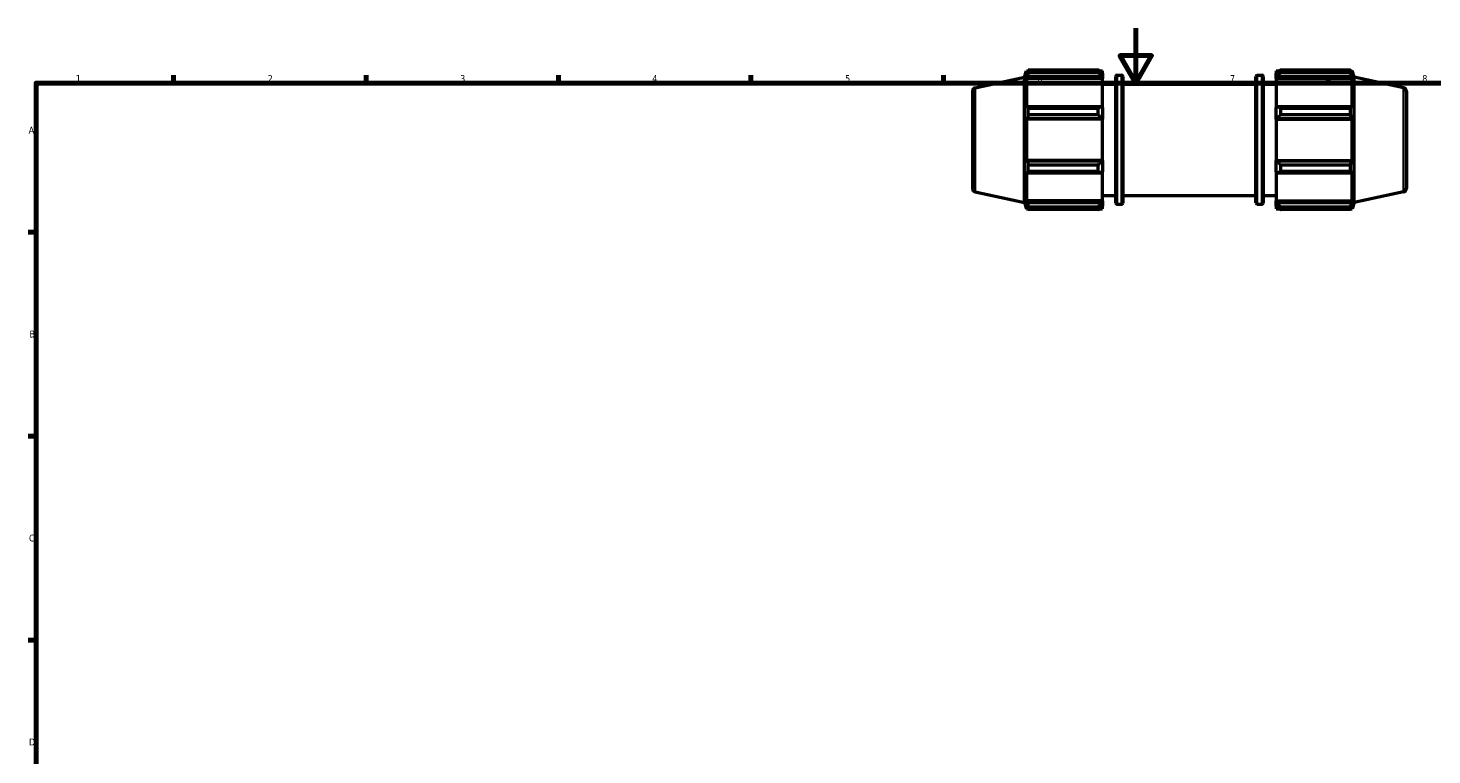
# Model space of a CAD drawing. Header units: millimetres. Extents: x 0 to 931, y 0 to 945.
# Tile 2 of 5: x 17 to 528, y 329 to 594. Entities that reach past the tile are written whole.
import ezdxf

# ---------------------------------------------------------------- set-up
doc = ezdxf.new("R2010")
doc.units = ezdxf.units.MM
for name, color, linetype, lineweight in [('Border (ISO)', 7, 'Continuous', 70), ('Visible (ISO)', 7, 'Continuous', 50), ('Visible Narrow (ISO)', 7, 'Continuous', 35)]:
    doc.layers.add(name, color=color, linetype=linetype, lineweight=lineweight)
doc.styles.add('Note Text (ISO)', font='tahoma.ttf')

# ---------------------------------------------------------------- blocks, each defined once
blk = doc.blocks.new('Borders Default Border')
at = {"layer": 'Border (ISO)'}
for p, q in [((70.08, 574), (70.08, 576.9)), ((140.17, 574), (140.17, 576.9)), ((210.25, 574), (210.25, 576.9)), ((280.33, 574), (280.33, 576.9)), ((350.42, 574), (350.42, 576.9)), ((490.58, 574), (490.58, 576.9)), ((20, 519.75), (17.1, 519.75)), ((20, 445.5), (17.1, 445.5)), ((20, 371.25), (17.1, 371.25))]:
    blk.add_line(p, q, dxfattribs=at)
at = {"layer": 'Border (ISO)', "flags": 128}
for points in [[(420.5, 594), (420.5, 574), (414.73, 584), (426.27, 584), (420.5, 574)], [(20, 20), (20, 574), (821, 574), (821, 20), (20, 20)]]:
    blk.add_lwpolyline(points, dxfattribs=at)
at = {"layer": 'Border (ISO)', "color": 232, "true_color": 0xca0064, "char_height": 2.5, "attachment_point": 7, "style": 'Note Text (ISO)'}
for s, insert in [('2', (104.37, 574.4)), ('1', (34.48, 574.4)), ('3', (174.43, 574.35)), ('4', (244.42, 574.4)), ('5', (314.64, 574.35)), ('6', (384.66, 574.35)), ('7', (454.77, 574.4)), ('8', (524.81, 574.34)), ('A', (17.29, 555.62)), ('B', (17.59, 481.37)), ('C', (17.43, 407.08)), ('D', (17.43, 332.88))]:
    blk.add_mtext(s, dxfattribs=dict(at, insert=insert))

msp = doc.modelspace()

# ---------------------------------------------------------------- linework, layer by layer
at = {"layer": 'Visible (ISO)'}
for p, q in [((379.991, 576.121), (380.748, 578.451)), ((380.748, 578.451), (380.748, 577.288)), ((380.748, 578.451), (381.209, 578.451)), ((381.011, 578.061), (380.748, 577.288)), ((381.362, 577.769), (381.362, 578.746)), ((381.362, 578.746), (406.811, 578.746)), ((406.811, 577.769), (381.362, 577.769)), ((406.811, 577.769), (406.811, 578.746)), ((407.282, 578.451), (408.431, 578.451)), ((408.431, 577.546), (407.891, 578.061)), ((408.431, 577.546), (408.431, 578.451)), ((471.631, 578.451), (471.631, 577.546)), ((471.631, 578.451), (472.781, 578.451)), ((472.171, 578.061), (471.631, 577.546)), ((473.251, 578.746), (473.251, 577.769)), ((473.251, 578.746), (498.7, 578.746)), ((498.7, 577.769), (473.251, 577.769)), ((498.7, 577.769), (498.7, 578.746)), ((498.853, 578.451), (499.314, 578.451)), ((499.314, 577.288), (499.051, 578.061)), ((499.314, 577.288), (499.314, 578.451)), ((500.071, 576.121), (499.314, 578.451)), ((362.021, 572.301), (379.991, 576.121)), ((379.991, 530.561), (379.991, 576.121)), ((380.748, 575.613), (381.011, 576.332)), ((408.431, 575.613), (380.748, 575.613)), ((380.748, 575.613), (380.748, 564.935)), ((381.011, 576.332), (407.891, 576.332)), ((407.891, 576.332), (408.431, 575.853)), ((408.431, 577.546), (408.431, 575.853)), ((408.431, 575.853), (408.431, 575.613)), ((408.431, 565.06), (408.431, 575.613)), ((408.431, 573.591), (413.171, 573.591)), ((413.171, 530.351), (413.171, 576.331)), ((413.671, 576.831), (415.305, 576.831)), ((415.805, 576.331), (415.805, 530.351)), ((415.805, 573.591), (464.258, 573.591)), ((464.258, 530.351), (464.258, 576.331)), ((464.758, 576.831), (466.391, 576.831)), ((466.891, 576.331), (466.891, 530.351)), ((466.891, 573.591), (471.631, 573.591)), ((471.631, 575.853), (471.631, 577.546)), ((471.631, 575.853), (472.171, 576.332)), ((471.631, 575.613), (471.631, 575.853)), ((471.631, 575.613), (471.631, 565.06)), ((471.631, 575.613), (499.314, 575.613)), ((472.171, 576.332), (499.051, 576.332)), ((499.051, 576.332), (499.314, 575.613)), ((499.314, 564.935), (499.314, 575.613)), ((500.071, 530.561), (500.071, 576.121)), ((518.041, 572.301), (500.071, 576.121)), ((361.031, 571.078), (361.031, 535.603)), ((519.031, 571.078), (519.031, 535.603)), ((381.011, 565.309), (380.748, 564.935)), ((407.891, 565.309), (381.011, 565.309)), ((381.362, 562.483), (381.362, 564.84)), ((381.362, 564.84), (406.811, 564.84)), ((406.811, 562.483), (381.362, 562.483)), ((406.811, 562.483), (406.811, 564.84)), ((408.431, 565.06), (407.891, 565.309)), ((408.431, 565.06), (408.431, 560.973)), ((472.171, 565.309), (471.631, 565.06)), ((471.631, 560.973), (471.631, 565.06)), ((499.051, 565.309), (472.171, 565.309)), ((473.251, 564.84), (473.251, 562.483)), ((473.251, 564.84), (498.7, 564.84)), ((498.7, 562.483), (473.251, 562.483)), ((498.7, 562.483), (498.7, 564.84)), ((499.314, 564.935), (499.051, 565.309)), ((380.748, 560.891), (381.011, 561.135)), ((408.431, 560.891), (380.748, 560.891)), ((380.748, 560.891), (380.748, 545.79)), ((381.011, 561.135), (407.891, 561.135)), ((407.891, 561.135), (408.431, 560.973)), ((408.431, 560.973), (408.431, 560.891)), ((408.431, 545.79), (408.431, 560.891)), ((471.631, 560.973), (472.171, 561.135)), ((471.631, 560.891), (471.631, 560.973)), ((471.631, 560.891), (471.631, 545.79)), ((471.631, 560.891), (499.314, 560.891)), ((472.171, 561.135), (499.051, 561.135)), ((499.051, 561.135), (499.314, 560.891)), ((499.314, 545.79), (499.314, 560.891)), ((381.011, 545.546), (380.748, 545.79)), ((408.431, 545.79), (380.748, 545.79)), ((407.891, 545.546), (381.011, 545.546)), ((381.362, 541.841), (381.362, 544.198)), ((381.362, 544.198), (406.811, 544.198)), ((406.811, 541.841), (406.811, 544.198)), ((408.431, 545.709), (407.891, 545.546)), ((408.431, 545.79), (408.431, 545.709)), ((408.431, 545.709), (408.431, 541.621)), ((471.631, 545.709), (471.631, 545.79)), ((471.631, 545.79), (499.314, 545.79)), ((471.631, 541.621), (471.631, 545.709)), ((472.171, 545.546), (471.631, 545.709)), ((499.051, 545.546), (472.171, 545.546)), ((473.251, 544.198), (473.251, 541.841)), ((473.251, 544.198), (498.7, 544.198)), ((498.7, 541.841), (498.7, 544.198)), ((499.314, 545.79), (499.051, 545.546)), ((380.748, 541.746), (381.011, 541.372)), ((380.748, 541.746), (380.748, 531.068)), ((381.011, 541.372), (407.891, 541.372)), ((406.811, 541.841), (381.362, 541.841)), ((407.891, 541.372), (408.431, 541.621)), ((408.431, 531.068), (408.431, 541.621)), ((471.631, 541.621), (472.171, 541.372)), ((471.631, 541.621), (471.631, 531.068)), ((472.171, 541.372), (499.051, 541.372)), ((498.7, 541.841), (473.251, 541.841)), ((499.051, 541.372), (499.314, 541.746)), ((499.314, 531.068), (499.314, 541.746)), ((362.021, 534.38), (379.991, 530.561)), ((408.431, 533.091), (413.171, 533.091)), ((415.805, 533.091), (464.258, 533.091)), ((466.891, 533.091), (471.631, 533.091)), ((518.041, 534.38), (500.071, 530.561)), ((379.991, 530.561), (380.748, 528.231)), ((381.011, 530.349), (380.748, 531.068)), ((408.431, 531.068), (380.748, 531.068)), ((380.748, 529.393), (381.011, 528.62)), ((380.748, 529.393), (380.748, 528.231)), ((380.748, 528.231), (381.209, 528.231)), ((407.891, 530.349), (381.011, 530.349)), ((381.362, 527.936), (381.362, 528.912)), ((381.362, 528.912), (406.811, 528.912)), ((406.811, 527.936), (381.362, 527.936)), ((406.811, 527.936), (406.811, 528.912)), ((407.282, 528.231), (408.431, 528.231)), ((408.431, 530.828), (407.891, 530.349)), ((407.891, 528.62), (408.431, 529.135)), ((408.431, 531.068), (408.431, 530.828)), ((408.431, 530.828), (408.431, 529.135)), ((408.431, 528.231), (408.431, 529.135)), ((413.671, 529.851), (415.305, 529.851)), ((464.758, 529.851), (466.391, 529.851)), ((471.631, 530.828), (471.631, 531.068)), ((471.631, 531.068), (499.314, 531.068)), ((471.631, 529.135), (471.631, 530.828)), ((472.171, 530.349), (471.631, 530.828)), ((471.631, 529.135), (472.171, 528.62)), ((471.631, 529.135), (471.631, 528.231)), ((471.631, 528.231), (472.781, 528.231)), ((499.051, 530.349), (472.171, 530.349)), ((473.251, 528.912), (473.251, 527.936)), ((473.251, 528.912), (498.7, 528.912)), ((498.7, 527.936), (473.251, 527.936)), ((498.7, 527.936), (498.7, 528.912)), ((498.853, 528.231), (499.314, 528.231)), ((499.314, 531.068), (499.051, 530.349)), ((499.051, 528.62), (499.314, 529.393)), ((500.071, 530.561), (499.314, 528.231)), ((499.314, 528.231), (499.314, 529.393))]:
    msp.add_line(p, q, dxfattribs=at)
for centre, radius, start, end in [((413.671, 576.331), 0.5, 90, 180), ((415.305, 576.331), 0.5, 0, 90), ((464.758, 576.331), 0.5, 90, 180), ((466.391, 576.331), 0.5, 0, 90), ((362.281, 571.078), 1.25, 102, 180), ((517.781, 571.078), 1.25, 0, 78), ((362.281, 535.603), 1.25, 180, 258), ((517.781, 535.603), 1.25, 282, 0), ((413.671, 530.351), 0.5, 180, 270), ((415.305, 530.351), 0.5, 270, 0), ((464.758, 530.351), 0.5, 180, 270), ((466.391, 530.351), 0.5, 270, 0)]:
    msp.add_arc(centre, radius, start, end, dxfattribs=at)
for points, weights in [([(381.011, 578.061), (381.18, 578.396), (381.362, 578.746)], [1.00286697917, 1.00184146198, 1]), ([(381.362, 577.769), (381.18, 577.036), (381.011, 576.332)], [1, 1.00184146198, 1.00286697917]), ([(407.891, 578.061), (407.373, 578.396), (406.811, 578.746)], [1.00632819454, 1.01211458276, 1.01710327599]), ([(406.811, 577.769), (407.373, 577.036), (407.891, 576.332)], [1.01710327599, 1.01211458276, 1.00632819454]), ([(473.251, 578.746), (472.69, 578.396), (472.171, 578.061)], [1.01710327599, 1.01211458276, 1.00632819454]), ([(472.171, 576.332), (472.69, 577.036), (473.251, 577.769)], [1.00632819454, 1.01211458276, 1.01710327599]), ([(498.7, 578.746), (498.883, 578.396), (499.051, 578.061)], [1, 1.00184146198, 1.00286697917]), ([(499.051, 576.332), (498.883, 577.036), (498.7, 577.769)], [1.00286697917, 1.00184146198, 1]), ([(381.011, 565.309), (381.18, 565.079), (381.362, 564.84)], [1.00286697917, 1.00184146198, 1]), ([(381.362, 562.483), (381.18, 561.795), (381.011, 561.135)], [1, 1.00184146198, 1.00286697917]), ([(407.891, 565.309), (407.373, 565.079), (406.811, 564.84)], [1.00632819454, 1.01211458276, 1.01710327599]), ([(406.811, 562.483), (407.373, 561.795), (407.891, 561.135)], [1.01710327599, 1.01211458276, 1.00632819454]), ([(473.251, 564.84), (472.69, 565.079), (472.171, 565.309)], [1.01710327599, 1.01211458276, 1.00632819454]), ([(472.171, 561.135), (472.69, 561.795), (473.251, 562.483)], [1.00632819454, 1.01211458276, 1.01710327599]), ([(498.7, 564.84), (498.883, 565.079), (499.051, 565.309)], [1, 1.00184146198, 1.00286697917]), ([(499.051, 561.135), (498.883, 561.795), (498.7, 562.483)], [1.00286697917, 1.00184146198, 1]), ([(381.011, 545.546), (381.18, 544.886), (381.362, 544.198)], [1.00286697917, 1.00184146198, 1]), ([(407.891, 545.546), (407.373, 544.886), (406.811, 544.198)], [1.00632819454, 1.01211458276, 1.01710327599]), ([(473.251, 544.198), (472.69, 544.886), (472.171, 545.546)], [1.01710327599, 1.01211458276, 1.00632819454]), ([(498.7, 544.198), (498.883, 544.886), (499.051, 545.546)], [1, 1.00184146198, 1.00286697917]), ([(381.362, 541.841), (381.18, 541.602), (381.011, 541.372)], [1, 1.00184146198, 1.00286697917]), ([(406.811, 541.841), (407.373, 541.602), (407.891, 541.372)], [1.01710327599, 1.01211458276, 1.00632819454]), ([(472.171, 541.372), (472.69, 541.602), (473.251, 541.841)], [1.00632819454, 1.01211458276, 1.01710327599]), ([(499.051, 541.372), (498.883, 541.602), (498.7, 541.841)], [1.00286697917, 1.00184146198, 1]), ([(381.011, 530.349), (381.18, 529.645), (381.362, 528.912)], [1.00286697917, 1.00184146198, 1]), ([(381.362, 527.936), (381.18, 528.285), (381.011, 528.62)], [1, 1.00184146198, 1.00286697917]), ([(407.891, 530.349), (407.373, 529.645), (406.811, 528.912)], [1.00632819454, 1.01211458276, 1.01710327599]), ([(406.811, 527.936), (407.373, 528.285), (407.891, 528.62)], [1.01710327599, 1.01211458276, 1.00632819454]), ([(473.251, 528.912), (472.69, 529.645), (472.171, 530.349)], [1.01710327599, 1.01211458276, 1.00632819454]), ([(472.171, 528.62), (472.69, 528.285), (473.251, 527.936)], [1.00632819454, 1.01211458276, 1.01710327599]), ([(498.7, 528.912), (498.883, 529.645), (499.051, 530.349)], [1, 1.00184146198, 1.00286697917]), ([(499.051, 528.62), (498.883, 528.285), (498.7, 527.936)], [1.00286697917, 1.00184146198, 1])]:
    msp.add_rational_spline(points, weights, degree=2, dxfattribs=at)
at = {"layer": 'Visible Narrow (ISO)'}
for p, q in [((413.671, 576.541), (413.671, 530.14)), ((415.305, 530.14), (415.305, 576.541)), ((464.758, 576.541), (464.758, 530.14)), ((466.391, 530.14), (466.391, 576.541)), ((362.021, 534.614), (362.021, 572.068)), ((518.041, 534.614), (518.041, 572.068))]:
    msp.add_line(p, q, dxfattribs=at)

# ---------------------------------------------------------------- block references
msp.add_blockref('Borders Default Border', (0, 0))

doc.saveas('drawing.dxf')
